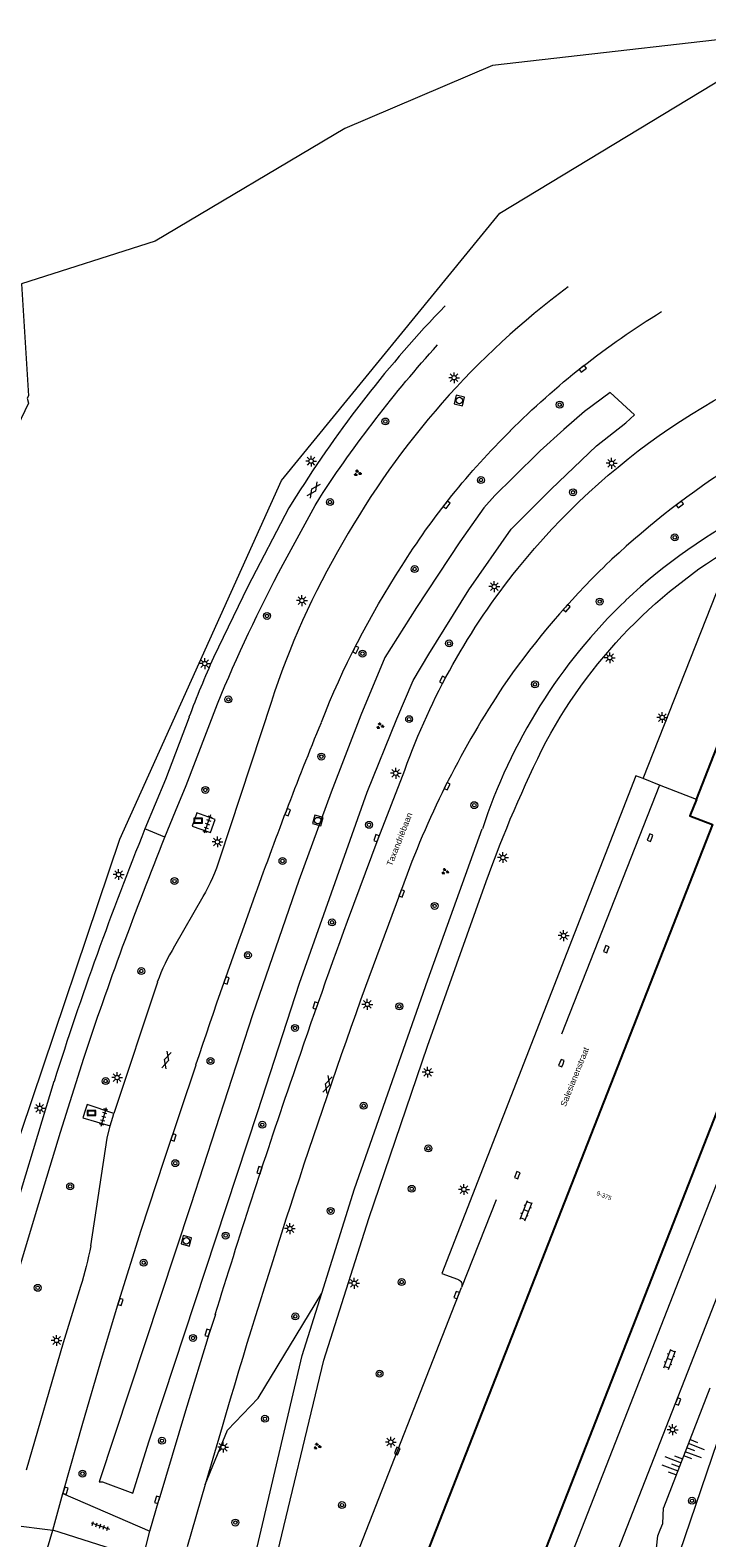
# Model space of a CAD drawing. Extents: x 131101 to 132041, y 397511 to 398853.
# Tile 63 of 80: x 131360 to 131438, y 398600 to 398774. Entities that reach past the tile are written whole.
import ezdxf
from ezdxf.enums import TextEntityAlignment as Align

# ---------------------------------------------------------------- set-up
doc = ezdxf.new("R2010")
doc.units = 0
doc.linetypes.add('DGN Style 2', pattern=[51.514866, 30.90892, -20.605946])
for name, color, linetype, lineweight in [('gg-bbg-hoofdgebouw', 10, 'Continuous', 25), ('gg-knt-bovenkant onderkant talud', 250, 'Continuous', 9), ('gg-knt-verharding', 250, 'Continuous', 9), ('gg-knt-verharding nz', 250, 'DGN Style 2', 9), ('gt-grn-groengrens', 250, 'Continuous', 9), ('gt-grn-weggrens', 250, 'Continuous', 9), ('gt-symb-boom', 250, 'Continuous', 9), ('gt-symb-gesloten verharding', 250, 'Continuous', 9), ('gt-symb-groenvak', 250, 'Continuous', 9), ('gt-symb-informatiebord', 250, 'Continuous', 9), ('gt-symb-klinker verharding', 250, 'Continuous', 9), ('gt-symb-kolk', 250, 'Continuous', 9), ('gt-symb-lichtmast', 250, 'Continuous', 9), ('gt-symb-reclamebord', 250, 'Continuous', 9), ('gt-symb-rioolschacht', 250, 'Continuous', 9), ('gt-symb-talud symbool', 250, 'Continuous', 9), ('gt-symb-tegel verharding', 250, 'Continuous', 9), ('X-AL-huisnummers', 2, 'Continuous', 25), ('X-AL-straatnaam', 3, 'Continuous', 35)]:
    doc.layers.add(name, color=color, linetype=linetype, lineweight=lineweight)
doc.styles.add('CS Annotative', font='arial.ttf')

# ---------------------------------------------------------------- blocks, each defined once
blk = doc.blocks.new('gt0-BOOM')
at = {"layer": 'gt-symb-boom'}
for radius in [0.4, 0.2]:
    blk.add_circle((0, 0), radius, dxfattribs=at)
blk = doc.blocks.new('gt0-KOLK')
at = {"layer": 'gt-symb-kolk', "flags": 128}
blk.add_lwpolyline([(0, 0), (0.38, 0), (0.38, 0.4), (-0.38, 0.4), (-0.38, 0), (0, 0)], dxfattribs=at)
blk = doc.blocks.new('gt0-LMAST')
at = {"layer": 'gt-symb-lichtmast'}
for p, q in [((-0.18, 0.17), (-0.45, 0.44)), ((-0.01, 0.25), (-0.01, 0.62)), ((0.17, 0.17), (0.44, 0.44)), ((-0.26, 0), (-0.63, 0)), ((-0.18, -0.18), (-0.45, -0.45)), ((-0.01, -0.25), (-0.01, -0.63)), ((0.44, -0.45), (0.17, -0.18)), ((0.24, 0), (0.62, 0))]:
    blk.add_line(p, q, dxfattribs=at)
blk.add_circle((-0.01, 0), 0.25, dxfattribs=at)
blk = doc.blocks.new('gt0-RS')
at = {"layer": 'gt-symb-rioolschacht', "flags": 128}
blk.add_lwpolyline([(-0.5, -0.5), (0.5, -0.5), (0.5, 0.5), (-0.5, 0.5), (-0.5, -0.5)], close=True, dxfattribs=at)
at = {"layer": 'gt-symb-rioolschacht'}
blk.add_circle((0, 0), 0.375, dxfattribs=at)
blk = doc.blocks.new('gt0-GESVH1')
at = {"layer": 'gt-symb-gesloten verharding'}
for p, q in [((-0.99, -0.26), (0.01, 0.24)), ((0.01, -0.26), (-0.99, 0.24)), ((0.01, 0.24), (1.01, -0.26)), ((1.01, 0.24), (0.01, -0.26))]:
    blk.add_line(p, q, dxfattribs=at)
blk = doc.blocks.new('gt0-GRVAK')
at = {"layer": 'gt-symb-groenvak'}
for p, q in [((-0.11, 0.19), (-0.23, 0.24)), ((-0.18, 0.15), (0.09, 0.15)), ((-0.09, 0.21), (-0.16, 0.32)), ((-0.05, 0.21), (-0.05, 0.39)), ((0, 0.21), (0.06, 0.32)), ((0.02, 0.19), (0.13, 0.24)), ((0.26, -0.05), (0.2, 0.06)), ((0.3, -0.05), (0.3, 0.13)), ((0.35, -0.05), (0.41, 0.06)), ((-0.24, -0.23), (-0.36, -0.18)), ((-0.32, -0.26), (-0.05, -0.26)), ((-0.23, -0.21), (-0.29, -0.09)), ((-0.18, -0.2), (-0.18, -0.02)), ((-0.14, -0.21), (-0.07, -0.09)), ((-0.12, -0.23), (0, -0.18)), ((0.24, -0.07), (0.12, -0.02)), ((0.17, -0.11), (0.44, -0.11)), ((0.37, -0.07), (0.49, -0.02))]:
    blk.add_line(p, q, dxfattribs=at)
blk = doc.blocks.new('gt0-TEG1')
at = {"layer": 'gt-symb-tegel verharding'}
for p, q in [((-1.12, 0), (1.12, 0)), ((-0.9, -0.25), (-0.9, 0.25)), ((-0.45, -0.25), (-0.45, 0.25)), ((0, -0.25), (0, 0.25)), ((0.45, -0.25), (0.45, 0.25)), ((0.9, -0.25), (0.9, 0.25))]:
    blk.add_line(p, q, dxfattribs=at)
blk = doc.blocks.new('gt0-RBORD')
at = {"layer": 'gt-symb-reclamebord', "flags": 128}
blk.add_lwpolyline([(-0.5, 0.29), (-0.5, -0.29), (0.5, -0.29), (0.5, 0.29), (-0.5, 0.29)], dxfattribs=at)
blk.add_lwpolyline([(-0.42, -0.21), (0.42, -0.21), (0.42, 0.21), (-0.42, 0.21), (-0.42, -0.21)], close=True, dxfattribs=at)
blk = doc.blocks.new('gt0-IBORD')
at = {"layer": 'gt-symb-informatiebord', "flags": 128}
blk.add_lwpolyline([(-0.5, 0.29), (-0.5, -0.29), (0.5, -0.29), (0.5, 0.29), (-0.5, 0.29)], dxfattribs=at)
blk.add_lwpolyline([(-0.42, -0.21), (0.42, -0.21), (0.42, 0.21), (-0.42, 0.21), (-0.42, -0.21)], close=True, dxfattribs=at)
blk = doc.blocks.new('gt0-KL1')
at = {"layer": 'gt-symb-klinker verharding'}
for p, q in [((-1.15, 0.3), (1.15, 0.3)), ((-1, -0.3), (-1, 0.3)), ((-0.5, 0.3), (-0.5, 0.45)), ((0, -0.3), (0, 0.3)), ((0.5, 0.3), (0.5, 0.45)), ((1, -0.3), (1, 0.3)), ((-1.15, -0.3), (1.15, -0.3)), ((-0.5, -0.45), (-0.5, -0.3)), ((0.5, -0.45), (0.5, -0.3))]:
    blk.add_line(p, q, dxfattribs=at)
blk = doc.blocks.new('gt0-TALUD')
at = {"layer": 'gt-symb-talud symbool'}
for p, q in [((0, -1), (0, 0)), ((1, -1), (1, 0)), ((-1, -1), (-1, 0)), ((-0.5, -2), (-0.5, 0)), ((0.5, -2), (0.5, 0))]:
    blk.add_line(p, q, dxfattribs=at)

msp = doc.modelspace()

# ---------------------------------------------------------------- linework, layer by layer
at = {"layer": 'gg-bbg-hoofdgebouw'}
msp.add_line((131450.7, 398678.15), (131416.36, 398590.4), dxfattribs=at)
at = {"layer": 'gg-bbg-hoofdgebouw', "flags": 128}
for points in [[(131436.95, 398685.07), (131440.64, 398694.43), (131445.62, 398692.5), (131445.71, 398692.74), (131451.48, 398690.49)], [(131436.95, 398685.07), (131436.21, 398683.19), (131438.81, 398682.19), (131404.63, 398594.97)]]:
    msp.add_lwpolyline(points, dxfattribs=at)
at = {"layer": 'gg-knt-bovenkant onderkant talud'}
msp.add_line((131438.5, 398617.08), (131433.17, 398603.23), dxfattribs=at)
at = {"layer": 'gg-knt-bovenkant onderkant talud', "flags": 128}
msp.add_lwpolyline([(131435.03, 398598.11), (131444.98, 398627.3), (131445.24, 398627.92), (131445.58, 398628.5), (131446.25, 398629.4), (131446.98, 398630.24)], dxfattribs=at)
at = {"layer": 'gg-knt-verharding'}
for p, q in [((131378.01, 398686.71), (131381.64, 398696.14)), ((131387.83, 398696.3), (131381.89, 398678.3)), ((131378.34, 398694.58), (131375.61, 398687.4)), ((131432.7, 398686.74), (131430.81, 398687.49)), ((131436.95, 398685.07), (131432.7, 398686.74)), ((131379.26, 398683.53), (131378.72, 398681.99)), ((131403.53, 398676.45), (131398.72, 398663.48)), ((131379.94, 398673.85), (131376.68, 398668.14)), ((131374.68, 398663.98), (131369.66, 398648.81)), ((131396.42, 398594.53), (131409.82, 398628.68)), ((131382.16, 398612.6), (131380.21, 398605.93)), ((131362.59, 398600.68), (131363.76, 398604.89)), ((131363.76, 398604.89), (131373.83, 398600.56)), ((131380.21, 398605.93), (131378.11, 398598.72)), ((131373.83, 398600.56), (131374.85, 398604.12)), ((131361.69, 398597.55), (131362.59, 398600.68)), ((131372.99, 398597.34), (131362.59, 398600.68)), ((131372.99, 398597.34), (131373.83, 398600.56))]:
    msp.add_line(p, q, dxfattribs=at)
at = {"layer": 'gg-knt-verharding', "flags": 128}
for points in [[(131390.72, 398720.12), (131389.88, 398718.79), (131385.15, 398709.69), (131381.18, 398701.49)], [(131389.21, 398712.25), (131392.92, 398719.04), (131393.45, 398719.94)], [(131430.81, 398687.49), (131439.28, 398708.95), (131443.07, 398707.47)], [(131396.65, 398671.03), (131400.18, 398680.54), (131403.27, 398688.48)], [(131375.61, 398687.4), (131374.42, 398684.54), (131373.25, 398681.68)], [(131375.56, 398680.74), (131376.77, 398683.73), (131378.01, 398686.71)], [(131430.81, 398687.49), (131429.97, 398687.81), (131407.55, 398630.32), (131409.37, 398629.67)], [(131378.72, 398681.99), (131380.84, 398681.25), (131381.37, 398682.76), (131379.26, 398683.53)], [(131393.68, 398628.04), (131397.45, 398640.09), (131405.94, 398664.25), (131412.22, 398681.68)], [(131388.1, 398596.11), (131393.91, 398620.3), (131399.1, 398636.67), (131405.9, 398656.56), (131412.67, 398675.6)], [(131352.85, 398610.5), (131355.39, 398619.49), (131357.99, 398628.38), (131360.72, 398637.52), (131363.49, 398646.64), (131366.17, 398655.2)], [(131363.76, 398604.89), (131363.89, 398605.28), (131366.06, 398613.04), (131368.34, 398620.79), (131370.24, 398627.08), (131372.81, 398635.34), (131375.51, 398643.52), (131379.15, 398654.42)], [(131362.74, 398652.48), (131358.95, 398640.02), (131356.15, 398630.75), (131353.54, 398621.88), (131350.64, 398611.63)], [(131369.66, 398648.81), (131366.56, 398649.83), (131366.37, 398649.27)], [(131366.37, 398649.27), (131366.08, 398648.28), (131369.24, 398647.39)], [(131369.24, 398647.39), (131369.52, 398648.38), (131369.66, 398648.81)], [(131366.98, 398633.51), (131368.89, 398645.96), (131369.24, 398647.39)], [(131441.66, 398646.74), (131419.43, 398589.98), (131419.27, 398589.65), (131419.09, 398589.34)], [(131421.19, 398580.89), (131427.9, 398598.38), (131442.21, 398634.9)], [(131365.79, 398628.8), (131363.79, 398622.29), (131359.52, 398607.6)], [(131385.64, 398596.23), (131391.42, 398620.85), (131393.68, 398628.04)], [(131381.38, 398625.58), (131380.68, 398623.39), (131377.94, 398614.45), (131374.85, 398604.12)]]:
    msp.add_lwpolyline(points, dxfattribs=at)
at = {"layer": 'gg-knt-verharding'}
for centre, radius, start, end in [((131478.85, 398668.12), 94.97, 126.6753, 150.5833), ((131505.42, 398648.12), 135.42, 136.0539, 147.8809), ((131473.83, 398660), 65.89, 100.9029, 133.1336), ((131493.54, 398641.69), 97.27, 123.06, 133.6664), ((131474.23, 398668.62), 90.72, 149.4193, 162.2351), ((131491.98, 398644.64), 94.06, 134.2199, 144.8333), ((131473.22, 398661.82), 64.14, 133.848, 161.9709), ((131500.43, 398648.34), 130.56, 155.9775, 159.258), ((131502.9, 398639.3), 106.08, 145.8747, 159.5029), ((131744.65, 398531.53), 400.6, 157.9872, 162.4261), ((131396.4, 398656.1), 23.11, 148.5929, 160.0733), ((132213.27, 398370.14), 865.75, 160.19481, 163.73647)]:
    msp.add_arc(centre, radius, start, end, dxfattribs=at)
at = {"layer": 'gg-knt-verharding', "extrusion": (0, 0, -1)}
for centre, radius, start, end in [((-131481.75, 398661.57), 93.61, 44.9128, 58.5601), ((-131512.66, 398642.08), 142.39, 33.1498, 42.13), ((-131479.29, 398661.16), 80.78, 38.7922, 72.79), ((-131475, 398666.97), 85.01, 31.9722, 45.5513), ((-131471.21, 398663.81), 58.71, 28.4665, 62.033), ((-131543.47, 398629.94), 174.85, 22.2476, 28.0844), ((-131486.51, 398657.62), 99.75, 21.385, 33.0268), ((-131478.64, 398661.53), 80.04, 19.6773, 38.8775), ((-131831.53, 398515.11), 473.03, 19.5595, 22.2196), ((-131550.98, 398625.99), 146.94, 19.7315, 26.605), ((-131787.41, 398514.91), 443.98, 18.4201, 21.9318), ((-131362.07, 398684.32), 20.71, 196.8987, 210.3601), ((-131985.36, 398453.45), 638.66, 18.3414, 20.15186), ((-132276.97, 398350.68), 936.8, 18.77775, 19.9964), ((-132283.07, 398347.49), 943.61, 17.14058, 18.84228), ((-131326.86, 398641.11), 40.84, 190.7241, 197.5429), ((-131409.1, 398628.95), 0.771, 110.7252, 200.3869)]:
    msp.add_arc(centre, radius, start, end, dxfattribs=at)
at = {"layer": 'gg-knt-verharding nz'}
for p, q in [((131432.7, 398686.74), (131409.82, 398628.68)), ((131357.73, 398601.27), (131362.59, 398600.68))]:
    msp.add_line(p, q, dxfattribs=at)
at = {"layer": 'gt-grn-groengrens', "flags": 128}
for points in [[(131331.45, 398675.04), (131331.94, 398672.57), (131336.21, 398656.92), (131338.65, 398626.04), (131342.71, 398608.16), (131347.59, 398613.04), (131370.35, 398680.49), (131389.04, 398721.94), (131414.23, 398752.83), (131449.18, 398773.96), (131413.42, 398769.89), (131396.35, 398762.58), (131374.41, 398749.58), (131358.97, 398744.66), (131359.78, 398731.7), (131359.65, 398731.44), (131359.78, 398730.88), (131350.84, 398712.19), (131336.21, 398684.56), (131331.45, 398675.04)], [(131367.96, 398606.24), (131368.36, 398606.24), (131371.83, 398604.93), (131373.71, 398610.85), (131375.42, 398616.09), (131386.28, 398649.03), (131391.12, 398663.84), (131398.93, 398685.91), (131402.35, 398694.4), (131404.23, 398698.84), (131406.05, 398701.86), (131410.65, 398709.3), (131415.55, 398716.31), (131420.16, 398720.92), (131425.4, 398725.94), (131428.82, 398728.61), (131429.79, 398729.53), (131427, 398732.09), (131424.03, 398729.92), (131421.64, 398727.82), (131418.91, 398725.37), (131415.77, 398722.29), (131413.67, 398720.18), (131412.41, 398718.76), (131409.62, 398714.83), (131404.61, 398707.25), (131400.98, 398701.48), (131398.19, 398694.82), (131394.77, 398685.93), (131391.01, 398675.73), (131385.66, 398660.18), (131378.55, 398638.26), (131367.96, 398606.24)], [(131380.21, 398605.93), (131382.78, 398612.2), (131386.31, 398615.93), (131393.68, 398628.04)], [(131432.33, 398598.59), (131432.52, 398600), (131432.78, 398600.71), (131433.07, 398601.42), (131433.17, 398603.23)]]:
    msp.add_lwpolyline(points, dxfattribs=at)
at = {"layer": 'gt-grn-weggrens'}
msp.add_line((131375.56, 398680.74), (131373.25, 398681.68), dxfattribs=at)

# ---------------------------------------------------------------- block references
at = {"layer": 'gt-symb-boom'}
for p in [(131421.17, 398730.69), (131401.03, 398728.75), (131412.06, 398721.98), (131422.71, 398720.57), (131394.63, 398719.44), (131434.46, 398715.36), (131404.4, 398711.7), (131425.79, 398707.94), (131387.35, 398706.28), (131398.38, 398701.92), (131408.39, 398703.11), (131418.3, 398698.38), (131382.89, 398696.64), (131403.77, 398694.36), (131393.62, 398690.03), (131380.23, 398686.18), (131411.3, 398684.42), (131399.14, 398682.15), (131389.14, 398677.97), (131406.71, 398672.78), (131394.87, 398670.88), (131385.14, 398667.09), (131372.82, 398665.26), (131402.64, 398661.18), (131390.58, 398658.68), (131380.82, 398654.87), (131368.71, 398652.55), (131398.51, 398649.7), (131386.8, 398647.5), (131376.75, 398643.06), (131364.61, 398640.39), (131394.7, 398637.54), (131382.57, 398634.7), (131373.11, 398631.56), (131360.86, 398628.66), (131402.9, 398629.33), (131390.61, 398625.36), (131378.81, 398622.87), (131400.35, 398618.74), (131387.11, 398613.53), (131375.21, 398610.99), (131366.03, 398607.19), (131436.45, 398604.06), (131396.01, 398603.56), (131383.7, 398601.54)]:
    msp.add_blockref('gt0-BOOM', p, dxfattribs=at)
for p, rotation in [((131376.66, 398675.65), 249.5177031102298), ((131405.99, 398644.77), 68.71983368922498), ((131404.07, 398640.1), 68.71983369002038)]:
    msp.add_blockref('gt0-BOOM', p, dxfattribs=dict(at, rotation=rotation))
at = {"layer": 'gt-symb-gesloten verharding'}
for p, rotation in [((131392.72, 398720.83), 54.89531311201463), ((131375.72, 398654.97), 73.26783977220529), ((131394.32, 398652.14), 73.26783977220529)]:
    msp.add_blockref('gt0-GESVH1', p, dxfattribs=dict(at, rotation=rotation))
at = {"layer": 'gt-symb-groenvak'}
for p, rotation in [((131397.8, 398722.79), 357.7070995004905), ((131400.41, 398693.57), 357.7070995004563), ((131407.91, 398676.76), 357.7070995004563), ((131393.15, 398610.35), 357.707099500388)]:
    msp.add_blockref('gt0-GRVAK', p, dxfattribs=dict(at, rotation=rotation))
at = {"layer": 'gt-symb-informatiebord'}
msp.add_blockref('gt0-IBORD', (131367.06, 398648.84), dxfattribs=at)
at = {"layer": 'gt-symb-klinker verharding'}
for p, rotation in [((131417.29, 398637.57), 68.59226005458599), ((131433.87, 398620.4), 69.0817950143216)]:
    msp.add_blockref('gt0-KL1', p, dxfattribs=dict(at, rotation=rotation))
at = {"layer": 'gt-symb-kolk'}
for p, rotation in [((131423.7, 398734.99), 218.3375228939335), ((131407.95, 398719.24), 232.0647367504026), ((131434.92, 398719.32), 217.0761203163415), ((131421.83, 398707.31), 228.2427529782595), ((131397.42, 398702.47), 243.2555797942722), ((131407.81, 398698.81), 62.2307873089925), ((131407.99, 398686.7), 243.4605615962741), ((131389.56, 398683.68), 249.1353388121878), ((131400.18, 398680.54), 69.57138285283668), ((131431.79, 398680.59), 68.028289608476), ((131402.73, 398674.3), 249.6987500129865), ((131426.73, 398667.71), 68.53893641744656), ((131382.49, 398664.24), 250.7315850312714), ((131393.13, 398661.2), 70.6775176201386), ((131421.55, 398654.55), 68.53893641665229), ((131376.37, 398646.1), 251.5106736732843), ((131386.67, 398642.2), 71.81873102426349), ((131416.45, 398641.6), 68.46463512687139), ((131370.24, 398627.08), 253.1416012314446), ((131409.45, 398627.75), 68.46463512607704), ((131380.68, 398623.39), 72.23567662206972), ((131434.66, 398615.6), 248.538936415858), ((131402.21, 398609.88), 248.2304983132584), ((131363.89, 398605.28), 251.5106736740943), ((131374.85, 398604.12), 73.50377577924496), ((131374.85, 398604.12), 73.9758903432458)]:
    msp.add_blockref('gt0-KOLK', p, dxfattribs=dict(at, rotation=rotation))
at = {"layer": 'gt-symb-lichtmast'}
for p in [(131408.97, 398733.8), (131392.45, 398724.17), (131427.17, 398723.92), (131413.62, 398709.67), (131391.39, 398708.06), (131426.95, 398701.45), (131380.16, 398700.78), (131433.02, 398694.55), (131402.23, 398688.11), (131381.63, 398680.18), (131414.62, 398678.37), (131370.21, 398676.41), (131421.63, 398669.35), (131398.95, 398661.41), (131370.04, 398652.94), (131405.92, 398653.57), (131361.1, 398649.4), (131410.11, 398640.02), (131390, 398635.5), (131397.43, 398629.18), (131363.04, 398622.58), (131401.66, 398610.84), (131434.22, 398612.27), (131382.29, 398610.25)]:
    msp.add_blockref('gt0-LMAST', p, dxfattribs=at)
at = {"layer": 'gt-symb-reclamebord'}
msp.add_blockref('gt0-RBORD', (131379.39, 398682.64), dxfattribs=at)
at = {"layer": 'gt-symb-rioolschacht'}
for p, rotation in [((131409.57, 398731.17), 76.7004156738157), ((131393.23, 398682.64), 74.75492966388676), ((131378.03, 398634.09), 75.40804379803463)]:
    msp.add_blockref('gt0-RS', p, dxfattribs=dict(at, rotation=rotation))
at = {"layer": 'gt-symb-talud symbool'}
for p, xscale, yscale, zscale, rotation in [((131435, 398607.97), 0.9996849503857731, 0.9996849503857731, 0.9996849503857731, 248.9542591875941), ((131435.85, 398610.19), 0.9996849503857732, 0.9996849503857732, 0.9996849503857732, 68.954259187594)]:
    msp.add_blockref('gt0-TALUD', p, dxfattribs=dict(at, xscale=xscale, yscale=yscale, zscale=zscale, rotation=rotation))
at = {"layer": 'gt-symb-tegel verharding'}
for p, rotation in [((131380.46, 398682.24), 250.6775176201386), ((131368.49, 398648.4), 74.21205294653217), ((131368.08, 398601.14), 341.275131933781)]:
    msp.add_blockref('gt0-TEG1', p, dxfattribs=dict(at, rotation=rotation))

# ---------------------------------------------------------------- texts
at = {"layer": 'X-AL-huisnummers', "style": 'CS Annotative'}
msp.add_text('9-375', height=0.5, rotation=338.6, dxfattribs=at).set_placement((131426.21, 398639.07), align=Align.CENTER)
at = {"layer": 'X-AL-straatnaam', "style": 'CS Annotative'}
for s, rotation, p in [('Taxandriëbaan', 68.6, (131402.64, 398680.49)), ('Salesianenstraat', 68.2, (131422.88, 398653.04))]:
    msp.add_text(s, height=0.7, rotation=rotation, dxfattribs=at).set_placement(p, align=Align.MIDDLE)

doc.saveas('drawing.dxf')
